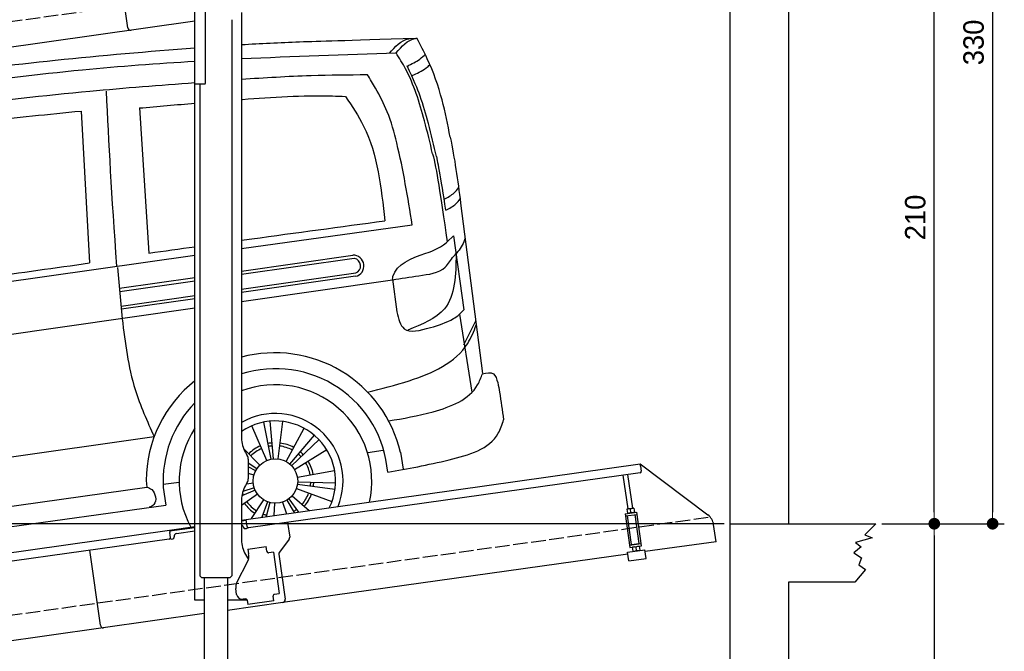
# Model space of a CAD drawing. Extents: x -311 to 6440, y -744 to 5674.
# Tile 7 of 8: x 3064 to 6440, y 1413 to 3578. Entities that reach past the tile are written whole.
import ezdxf

# ---------------------------------------------------------------- set-up
doc = ezdxf.new("R2010")
doc.units = 0
doc.header["$LTSCALE"] = 10
doc.header["$MEASUREMENT"] = 0
doc.linetypes.add('GEN3', pattern=[6.25, 5, -1.25])
doc.layers.get('0').update_dxf_attribs({"linetype": 'CONTINUOUS'})
doc.layers.get('DEFPOINTS').update_dxf_attribs({"linetype": 'CONTINUOUS'})
for name, color, linetype in [('3', 6, 'GEN3'), ('CAR', 1, 'CONTINUOUS'), ('SICHTBARE_KANTEN_DIN_', 7, 'CONTINUOUS')]:
    doc.layers.add(name, color=color, linetype=linetype)
doc.layers.add('AM_0', color=7, linetype='CONTINUOUS', lineweight=30)
doc.layers.add('AM_5', color=3, linetype='CONTINUOUS', lineweight=15)
doc.dimstyles.new('KLAUS_DXF', dxfattribs={"dimscale": 20, "dimtxt": 3.5, "dimasz": 2, "dimexe": 2, "dimexo": 1, "dimgap": 1.5, "dimtad": 1, "dimlfac": 0.1, "dimdsep": 46, "dimtxsty": 'STANDARD', "dimblk": 'DOT', "dimcen": 2, "dimclrd": 256, "dimclre": 256, "dimclrt": 2, "dimadec": 0, "dimazin": 0, "dimtfac": 1, "dimtmove": 2, "dimatfit": 3, "dimfxl": 1, "dimtolj": 1, "dimarcsym": 0})

# ---------------------------------------------------------------- blocks, each defined once
blk = doc.blocks.new('_DOT')
at = {"color": 0, "linetype": 'ByBlock'}
blk.add_line((-0.5, 0), (-1, 0), dxfattribs=at)
at = {"color": 0, "linetype": 'ByBlock', "const_width": 0.5}
blk.add_lwpolyline([(-0.25, 0, 1), (0.25, 0, 1)], format="xyb", close=True, dxfattribs=at)
blk = doc.blocks.new('*D9')
at = {"layer": 'AM_5', "lineweight": -2, "transparency": 16777216}
for p, q in [((5479.5, 1850), (-240.5, 1850)), ((-200.5, -160), (-200.5, 1810)), ((179.5, -200), (-240.5, -200))]:
    blk.add_line(p, q, dxfattribs=at)
at = {"layer": 'DEFPOINTS', "color": 0, "transparency": 16777216}
for p in [(-200.5, 1850), (5499.5, 1850), (199.5, -200)]:
    blk.add_point(p, dxfattribs=at)
at = {"layer": 'AM_5', "lineweight": -2, "transparency": 16777216, "xscale": 40, "yscale": 40, "zscale": 40}
for p, rotation in [((-200.5, 1850), 90), ((-200.5, -200), 270)]:
    blk.add_blockref('_DOT', p, dxfattribs=dict(at, rotation=rotation))
at = {"layer": 'AM_5', "color": 2, "transparency": 16777216, "insert": (-265.5, 825), "char_height": 70, "attachment_point": 5, "rotation": 90}
blk.add_mtext('\\A1;205', dxfattribs=at)
blk = doc.blocks.new('*D10')
at = {"layer": 'AM_5', "lineweight": -2, "transparency": 16777216}
for p, q in [((179.5, 2850), (-240.5, 2850)), ((-200.5, 1890), (-200.5, 2810)), ((5479.5, 1850), (-240.5, 1850))]:
    blk.add_line(p, q, dxfattribs=at)
at = {"layer": 'DEFPOINTS', "color": 0, "transparency": 16777216}
for p in [(-200.5, 2850), (199.5, 2850), (5499.5, 1850)]:
    blk.add_point(p, dxfattribs=at)
at = {"layer": 'AM_5', "lineweight": -2, "transparency": 16777216, "xscale": 40, "yscale": 40, "zscale": 40}
for p, rotation in [((-200.5, 2850), 90), ((-200.5, 1850), 270)]:
    blk.add_blockref('_DOT', p, dxfattribs=dict(at, rotation=rotation))
at = {"layer": 'AM_5', "color": 2, "transparency": 16777216, "insert": (-265.5, 2350), "char_height": 70, "attachment_point": 5, "rotation": 90}
blk.add_mtext('\\A1;100', dxfattribs=at)
blk = doc.blocks.new('*D11')
at = {"layer": 'AM_5', "lineweight": -2, "transparency": 16777216}
for p, q in [((5719.5, 3950), (6239.5, 3950)), ((6199.5, 1890), (6199.5, 3910)), ((6219.5, 1850), (6239.5, 1850))]:
    blk.add_line(p, q, dxfattribs=at)
at = {"layer": 'DEFPOINTS', "color": 0, "transparency": 16777216}
for p in [(5699.5, 3950), (6199.5, 3950), (6199.5, 1850)]:
    blk.add_point(p, dxfattribs=at)
at = {"layer": 'AM_5', "lineweight": -2, "transparency": 16777216, "xscale": 40, "yscale": 40, "zscale": 40}
for p, rotation in [((6199.5, 3950), 90), ((6199.5, 1850), 270)]:
    blk.add_blockref('_DOT', p, dxfattribs=dict(at, rotation=rotation))
at = {"layer": 'AM_5', "color": 2, "transparency": 16777216, "insert": (6134.5, 2900), "char_height": 70, "attachment_point": 5, "rotation": 90}
blk.add_mtext('\\A1;210', dxfattribs=at)
blk = doc.blocks.new('*D12')
at = {"layer": 'AM_5', "lineweight": -2, "transparency": 16777216}
for p, q in [((6219.5, 1850), (6239.5, 1850)), ((6199.5, 1810), (6199.5, -210)), ((5519.5, -250), (6239.5, -250))]:
    blk.add_line(p, q, dxfattribs=at)
at = {"layer": 'DEFPOINTS', "color": 0, "transparency": 16777216}
for p in [(6199.5, 1850), (5499.5, -250), (6199.5, -250)]:
    blk.add_point(p, dxfattribs=at)
at = {"layer": 'AM_5', "lineweight": -2, "transparency": 16777216, "xscale": 40, "yscale": 40, "zscale": 40}
for p, rotation in [((6199.5, 1850), 90), ((6199.5, -250), 270)]:
    blk.add_blockref('_DOT', p, dxfattribs=dict(at, rotation=rotation))
at = {"layer": 'AM_5', "color": 2, "transparency": 16777216, "insert": (6134.5, 800), "char_height": 70, "attachment_point": 5, "rotation": 90}
blk.add_mtext('\\A1;210', dxfattribs=at)
blk = doc.blocks.new('*D14')
at = {"layer": 'AM_5', "lineweight": -2, "transparency": 16777216}
for p, q in [((5519.5, 5150), (6439.5, 5150)), ((6399.5, 5110), (6399.5, 1890)), ((6019.5, 1850), (6439.5, 1850))]:
    blk.add_line(p, q, dxfattribs=at)
at = {"layer": 'DEFPOINTS', "color": 0, "transparency": 16777216}
for p in [(5499.5, 5150), (5999.5, 1850), (6399.5, 1850)]:
    blk.add_point(p, dxfattribs=at)
at = {"layer": 'AM_5', "lineweight": -2, "transparency": 16777216, "xscale": 40, "yscale": 40, "zscale": 40}
for p, rotation in [((6399.5, 5150), 90), ((6399.5, 1850), 270)]:
    blk.add_blockref('_DOT', p, dxfattribs=dict(at, rotation=rotation))
at = {"layer": 'AM_5', "color": 2, "transparency": 16777216, "insert": (6334.5, 3500), "char_height": 70, "attachment_point": 5, "rotation": 90}
blk.add_mtext('\\A1;330', dxfattribs=at)
blk = doc.blocks.new('Car Van')
at = {"layer": 'CAR'}
for p, q in [((23207.8, 5406.7), (23240.7, 4909.2)), ((23007.8, 5396.2), (23037.4, 4875.5)), ((24309.1, 5080.7), (24384.6, 4496)), ((23558.2, 4925.3), (24143.5, 5006)), ((24263.4, 4948.2), (24285.1, 4968.9)), ((24285.1, 4968.9), (24320.4, 4714.3)), ((21072.7, 4570.5), (23398.2, 4902.5)), ((23558.2, 4847.8), (23940, 4902.1)), ((23944.3, 4890.6), (23558.2, 4836.2)), ((23133.2, 4859.5), (23148.9, 4684.5)), ((23558.2, 4786), (23949.4, 4841.1)), ((23949.1, 4829.7), (23558.2, 4774.6)), ((23139.6, 4788.8), (23398.2, 4825.3)), ((23140.9, 4777.5), (23398.2, 4813.7)), ((23558.2, 4743.3), (24075.6, 4817.8)), ((24075.3, 4820.4), (24090, 4707.5)), ((23145.9, 4727.9), (23398.2, 4763.5)), ((23398.2, 4752.1), (23146.1, 4716.6)), ((23398.2, 4720.3), (21083.3, 4387.6)), ((24320.4, 4714.3), (24304.8, 4699.4)), ((24305, 4699.5), (24347.2, 4432.9)), ((24320.7, 4594.5), (24360.8, 4677)), ((23659.9, 4202.7), (23635.1, 4330.1)), ((23667.8, 4203.8), (23656.5, 4333.1)), ((23683.7, 4203.6), (23699.6, 4332.3)), ((23644.6, 4198.1), (23593.9, 4317.5)), ((23710.8, 4194.9), (23772.5, 4309)), ((21307.1, 4005.8), (23258.8, 4280)), ((23723.9, 4185.9), (23808.1, 4284.7)), ((23729.7, 4180.4), (23823.7, 4269.9)), ((23621, 4182.3), (23565, 4239.5)), ((23739.4, 4167.8), (23850, 4235.7)), ((23990.9, 4225.9), (24043.4, 4233.3)), ((24102.9, 4226.3), (24112.4, 4168.6)), ((23610.9, 4170), (23581.2, 4189.7)), ((23606.8, 4163.2), (23581.2, 4176.5)), ((23601, 4148.3), (23581.2, 4153.8)), ((23749.5, 4141.3), (23877.3, 4164.1)), ((23230.9, 4129.7), (23233.9, 4106.9)), ((23289.4, 4117.2), (23344.3, 4124.3)), ((23598.6, 4120.1), (23574.6, 4117.6)), ((23750.7, 4125.4), (23880.4, 4121.2)), ((21377.3, 3846.1), (23233.9, 4106.9)), ((23289.8, 4105.3), (23298.9, 4045.4)), ((23604.7, 4097), (23559.3, 4076.9)), ((23601.8, 4104.4), (23562.7, 4091.8)), ((23746.2, 4101.9), (23868.2, 4057.9)), ((23750, 4117.4), (23878.5, 4099.7)), ((23612.6, 4083.2), (23558.2, 4043.9)), ((23633.2, 4063.7), (23591.6, 3998.9)), ((23647.5, 4056.5), (23627.6, 4004)), ((23655.1, 4054.1), (23642.5, 4006.1)), ((23670.8, 4051.6), (23668.8, 4009.8)), ((23698.9, 4055.6), (23712.4, 4015.9)), ((23713.4, 4062.3), (23738.8, 4019.6)), ((23720, 4066.7), (23753.6, 4021.7)), ((23731.8, 4077.5), (23789.6, 4026.7)), ((21329.3, 3769.5), (23298.8, 4045.7))]:
    blk.add_line(p, q, dxfattribs=at)
blk.add_circle((23674.4, 4127.8), 76.3, dxfattribs=at)
for centre, radius, start, end in [((23941.2, 4865.5), 36.6, 282.4234, 91.9504), ((23940.1, 4865.3), 26, 291.3172, 79.4452), ((23672.7, 4125.7), 441.8, 13.1526, 105.0131), ((23674.7, 4127.6), 385.6, 4.5254, 107.5878), ((23672.7, 4125.7), 441.8, 128.4041, 179.4928), ((23674.4, 4127.8), 330.2, 347.4042, 110.6062), ((23674.7, 4127.6), 385.6, 135.817, 183.3106), ((23674.4, 4127.8), 231.7, 337.9146, 120.1013), ((23674.4, 4127.8), 206, 333.6849, 124.334), ((23674.4, 4127.8), 330.2, 146.7735, 208.5958), ((23674.4, 4127.8), 131.2, 95, 101), ((23674.4, 4127.8), 131.2, 61.5714, 83), ((23674.4, 4127.8), 131.2, 113, 134.4286), ((23674.4, 4127.8), 120.9, 113, 134.4286), ((23674.4, 4127.8), 120.9, 95, 101), ((23674.4, 4127.8), 120.9, 61.5714, 83), ((23674.4, 4127.8), 120.9, 43.5714, 49.5714), ((23674.4, 4127.8), 131.2, 43.5714, 49.5714), ((23674.4, 4127.8), 120.9, 10.1429, 31.5714), ((23674.4, 4127.8), 131.2, 10.1429, 31.5714), ((23674.4, 4127.8), 120.9, 352.1429, 358.1429), ((23674.4, 4127.8), 131.2, 352.1429, 358.1429), ((23674.4, 4127.8), 120.9, 200.2869, 203.8571), ((23674.4, 4127.8), 120.9, 318.7143, 340.1429), ((23674.4, 4127.8), 131.2, 215.8571, 237.2857), ((23674.4, 4127.8), 120.9, 215.8571, 237.2857), ((23674.4, 4127.8), 131.2, 318.7143, 340.1429), ((23674.4, 4127.8), 120.9, 300.7143, 306.7143), ((23674.4, 4127.8), 131.2, 305.7514, 306.7143), ((23674.4, 4127.8), 120.9, 249.2857, 255.2857)]:
    blk.add_arc(centre, radius, start, end, dxfattribs=at)
for points, knots in [([(23558.2, 5624), (23622.5, 5627.8), (23755.4, 5634.6), (23902.4, 5637.9), (24158.6, 5646.3)], [126.567679, 126.567679, 126.567679, 126.567679, 322.989321, 524.252921, 524.252921, 524.252921, 524.252921]), ([(24065, 5594.6), (24084.7, 5616.7), (24105.5, 5640), (24134.4, 5644.9), (24135.9, 5645.2)], [0, 0, 0, 0, 82.821664, 87.569284, 87.569284, 87.569284, 87.569284]), ([(24087.7, 5595.7), (24107.4, 5617.8), (24128.2, 5641.1), (24157.1, 5646), (24158.6, 5646.3)], [0, 0, 0, 0, 82.821664, 87.569284, 87.569284, 87.569284, 87.569284]), ([(24273.4, 5306.8), (24265.1, 5349.5), (24247.1, 5441.3), (24207.5, 5555.5), (24171.2, 5622.9), (24158.6, 5646.3)], [0, 0, 0, 0, 130.437116, 280.491384, 360.077177, 360.077177, 360.077177, 360.077177]), ([(21715.3, 5388.7), (21821.7, 5408.2), (22221.1, 5481.6), (22782.1, 5562.6), (23238.6, 5600.5), (23398.2, 5613.5)], [0, 0, 0, 0, 324.58113, 1218.156854, 1698.657892, 1698.657892, 1698.657892, 1698.657892]), ([(24213.2, 5249), (24204.3, 5287.1), (24188.1, 5356.8), (24159.1, 5454.9), (24126.8, 5533.5), (24099.1, 5577.6), (24087.7, 5595.7)], [0, 0, 0, 0, 117.133269, 214.777276, 306.729603, 370.835152, 370.835152, 370.835152, 370.835152]), ([(24126.6, 5550.6), (24141.5, 5557.6), (24164, 5568.7), (24182.4, 5585.5), (24188.8, 5591.3)], [4.61826, 4.61826, 4.61826, 4.61826, 53.543239, 79.274172, 79.274172, 79.274172, 79.274172]), ([(21770, 5352.1), (21876, 5370.8), (22288.4, 5443.9), (22830.8, 5527.3), (23269.5, 5559.7), (23398.2, 5567.2)], [0, 0, 0, 0, 323.034736, 1256.571869, 1643.446804, 1643.446804, 1643.446804, 1643.446804]), ([(24226.6, 5239.9), (24217.8, 5277.9), (24201.5, 5347.7), (24173.2, 5443.4), (24150.2, 5500), (24125.5, 5551.6)], [0, 0, 0, 0, 117.133269, 214.777276, 299.414803, 299.414803, 299.414803, 299.414803]), ([(24142.3, 5517.9), (24159.4, 5525.5), (24181.6, 5535.3), (24199.7, 5551.3), (24203.9, 5555)], [0, 0, 0, 0, 55.255532, 72.113055, 72.113055, 72.113055, 72.113055]), ([(23558.2, 5505.4), (23637.5, 5510.8), (23781.1, 5519.8), (23924.9, 5520.7), (23989.3, 5521.1)], [58.593241, 58.593241, 58.593241, 58.593241, 296.990423, 490.043419, 490.043419, 490.043419, 490.043419]), ([(24143.5, 5006), (24128.1, 5100), (24106.8, 5230.9), (24063.5, 5388.4), (24024.1, 5464.7), (23998.8, 5505.7), (23989.3, 5521.1)], [0, 0, 0, 0, 285.875803, 397.720054, 488.074442, 542.258477, 542.258477, 542.258477, 542.258477]), ([(21800.2, 5284), (21899.6, 5302.9), (22309.5, 5380.6), (22843.2, 5451.2), (23278.2, 5485), (23398.2, 5493.9)], [0, 0, 0, 0, 303.469527, 1251.67749, 1612.62651, 1612.62651, 1612.62651, 1612.62651]), ([(23558.2, 5436), (23559.3, 5436.1), (23662.9, 5443.9), (23781.8, 5451.6), (23899.6, 5447), (23914.7, 5446.4)], [351.625543, 351.625543, 351.625543, 351.625543, 354.715425, 663.112571, 708.364163, 708.364163, 708.364163, 708.364163]), ([(23914.7, 5446.4), (23936.9, 5413.2), (24021.1, 5286.9), (24037.1, 5133.1), (24048.9, 5019.8)], [0, 0, 0, 0, 118.944476, 451.880379, 451.880379, 451.880379, 451.880379]), ([(22217, 5288), (22369.3, 5314.3), (22631.7, 5359.5), (22896.7, 5385.3), (23007.8, 5396.2)], [0, 0, 0, 0, 463.343065, 798.418315, 798.418315, 798.418315, 798.418315]), ([(24253.1, 5094.1), (24265.4, 5100.4), (24284, 5110.6), (24297.4, 5127), (24302.2, 5132.8)], [6.830989, 6.830989, 6.830989, 6.830989, 47.594512, 69.869885, 69.869885, 69.869885, 69.869885]), ([(24258.9, 5056.6), (24271.3, 5062.8), (24289.8, 5072.8), (24303, 5089.1), (24307.6, 5094.8)], [6.60739, 6.60739, 6.60739, 6.60739, 47.308966, 69.134079, 69.134079, 69.134079, 69.134079]), ([(23558.2, 4953.3), (23569.9, 4954.9), (23733.4, 4977.4), (23896.9, 4999.4), (24048.9, 5019.8)], [320.625992, 320.625992, 320.625992, 320.625992, 355.842082, 815.727995, 815.727995, 815.727995, 815.727995]), ([(24189.8, 4908.7), (24210.3, 4915.3), (24236.6, 4926.8), (24257.8, 4943.2), (24263.4, 4948.2)], [120.92462, 120.92462, 120.92462, 120.92462, 186.01384, 208.055842, 208.055842, 208.055842, 208.055842]), ([(24324.9, 4961), (24324.3, 4958.9), (24318, 4939.6), (24307.2, 4922.6), (24295.1, 4909.1)], [0, 0, 0, 0, 6.616922, 60.689334, 60.689334, 60.689334, 60.689334]), ([(24075.3, 4820.4), (24075.9, 4823.3), (24086, 4871.5), (24139.5, 4890.7), (24189.8, 4908.7)], [0, 0, 0, 0, 8.675218, 146.672245, 146.672245, 146.672245, 146.672245]), ([(24075.6, 4817.8), (24105.2, 4822.6), (24165.2, 4832.4), (24251.8, 4842.4), (24278, 4890.7), (24291.8, 4905.6), (24295.1, 4909.1)], [0, 0, 0, 0, 91.780832, 186.856498, 233.690994, 248.112913, 248.112913, 248.112913, 248.112913]), ([(24293.8, 4906), (24292.4, 4834.9), (24289.8, 4709.8), (24176.7, 4665), (24127.8, 4645.6)], [0, 0, 0, 0, 191.487605, 337.183462, 337.183462, 337.183462, 337.183462]), ([(22248.2, 4764.6), (22393.1, 4784.9), (22656.1, 4821.9), (22919.2, 4858.9), (23037.4, 4875.5)], [0, 0, 0, 0, 438.805988, 796.934649, 796.934649, 796.934649, 796.934649]), ([(24090, 4707.5), (24096, 4684.3), (24110.5, 4627.7), (24170.3, 4644.3), (24205.7, 4654.1)], [0, 0, 0, 0, 62.7295, 153.034343, 153.034343, 153.034343, 153.034343]), ([(24205.7, 4654.1), (24233.6, 4661.3), (24266.9, 4674), (24296.7, 4691.8), (24304.8, 4699.4)], [99.88745, 99.88745, 99.88745, 99.88745, 186.01384, 208.055842, 208.055842, 208.055842, 208.055842]), ([(23148.9, 4684.5), (23159.1, 4602), (23176.5, 4461.6), (23234.7, 4333.1), (23258.8, 4280)], [0, 0, 0, 0, 247.415276, 421.193245, 421.193245, 421.193245, 421.193245]), ([(23990.4, 4432.7), (24037.5, 4444.3), (24160.3, 4474.5), (24316.1, 4544.3), (24354.2, 4641), (24362.8, 4663)], [0, 0, 0, 0, 147.745638, 385.655746, 455.431225, 455.431225, 455.431225, 455.431225]), ([(24062.1, 4334.1), (24112.2, 4342.5), (24219.5, 4360.4), (24353.5, 4412.8), (24379, 4482.7), (24383.9, 4495.9)], [0, 0, 0, 0, 155.916097, 334.236733, 375.847406, 375.847406, 375.847406, 375.847406]), ([(24383.9, 4495.9), (24398.1, 4498.8), (24425.1, 4504.2), (24437.3, 4464.1), (24446.1, 4413.1), (24452, 4369.9), (24456.4, 4338.1)], [0, 0, 0, 0, 37.497445, 71.058399, 104.892854, 199.946291, 199.946291, 199.946291, 199.946291]), ([(24059.1, 4158), (24127.2, 4170.2), (24255.8, 4193.4), (24426.9, 4243.1), (24451.3, 4321.8), (24456.4, 4338.1)], [0, 0, 0, 0, 215.148773, 406.414782, 456.433015, 456.433015, 456.433015, 456.433015]), ([(23233.9, 4106.9), (23239.7, 4104.9), (23261.9, 4096.9), (23270.5, 4049.9), (23247.5, 4040.5), (23241.2, 4037.9)], [0, 0, 0, 0, 18.368574, 69.941809, 89.171871, 89.171871, 89.171871, 89.171871])]:
    blk.add_open_spline(points, degree=3, knots=knots, dxfattribs=at)
for points in [[(23558.2, 5575.8), (23734.6, 5584.2), (23911.1, 5590), (24087.7, 5595.7)], [(23094.1, 5464.2), (23101.7, 5285.9), (23112.1, 5112.4), (23129.6, 4864.3)], [(23207.8, 5406.7), (23271.3, 5412.3), (23334.7, 5417.9), (23398.2, 5423.2)], [(24273.4, 5306.8), (24288.8, 5235.6), (24298.9, 5158.2), (24309.1, 5080.7)], [(24213.2, 5249), (24227.8, 5199.2), (24237.3, 5113.3), (24263.6, 4948.4)], [(24226.6, 5239.9), (24226.6, 5239.9), (24240.4, 5168.2), (24257.5, 5056.4)], [(23240.7, 4909.2), (23293.2, 4916.5), (23345.7, 4923.9), (23398.2, 4931.2)]]:
    blk.add_open_spline(points, degree=3, dxfattribs=at)

msp = doc.modelspace()

# ---------------------------------------------------------------- linework, layer by layer
for p, q in [((5699.503, 5350.005), (5699.503, 1850.005)), ((3434.628, 3550.119), (3398.443, 3807.589)), ((3664.715, 3357.64), (3664.715, 3737.64)), ((3700.715, 3360.64), (3700.715, 3617.64)), ((3824.715, 3602.64), (3824.715, 2144.272)), ((3664.715, 3572.357), (959.991, 3192.233)), ((3791.705, 3577.911), (3791.812, 1671.652)), ((3664.715, 1587.64), (3664.715, 3357.64)), ((3664.715, 3357.64), (3697.715, 3357.64)), ((3681.717, 3357.64), (3681.812, 1671.629)), ((3838.112, 2094.272), (3844.366, 2083.441)), ((3847.715, 2070.941), (3847.715, 2004.338)), ((3824.715, 1862.792), (5191.605, 2054.896)), ((5192.718, 2046.974), (5191.605, 2054.896)), ((5191.605, 2054.896), (5423.542, 1880.119)), ((5192.718, 2046.974), (5195.084, 2030.139)), ((3844.366, 1991.838), (3838.112, 1981.008)), ((5190.829, 2024.492), (3849.015, 1835.912)), ((5149.635, 1900.856), (5133.393, 2016.42)), ((5165.479, 1903.082), (5149.237, 2018.647)), ((3824.715, 1931.008), (3824.715, 1794.697)), ((5146.416, 1900.403), (5145.734, 1899.87)), ((5145.734, 1899.87), (5147.673, 1886.072)), ((5168.697, 1903.535), (5146.416, 1900.403)), ((5159.407, 1888.803), (5157.766, 1900.479)), ((5168.697, 1903.535), (5169.5, 1903.21)), ((5169.5, 1903.21), (5171.439, 1889.412)), ((3840.446, 1860.963), (3824.715, 1858.753)), ((3843.368, 1840.168), (3839.889, 1864.925)), ((5139.811, 1884.53), (5179.422, 1890.096)), ((5139.811, 1884.53), (5156.094, 1768.668)), ((5140.925, 1876.607), (5180.535, 1882.174)), ((5161.328, 1778.492), (5147.411, 1877.519)), ((5148.476, 1885.747), (5147.673, 1886.072)), ((5170.757, 1888.879), (5171.439, 1889.412)), ((5187.966, 1782.236), (5174.049, 1881.263)), ((5195.705, 1774.235), (5179.422, 1890.096)), ((959.991, 1460.181), (3577.468, 1828.044)), ((3577.468, 1828.044), (3664.715, 1840.305)), ((3577.468, 1828.044), (3578.581, 1820.121)), ((3664.715, 1836.266), (3578.025, 1824.083)), ((3601.836, 1816.321), (3664.715, 1825.158)), ((3830.99, 1838.428), (3831.129, 1837.438)), ((3836.776, 1833.182), (3841.728, 1833.878)), ((3982.702, 1854.701), (3989.78, 1804.338)), ((5451.216, 1788.433), (5442.964, 1847.146)), ((5999.51, 1850.005), (5961.803, 1812.157)), ((3576.692, 1797.64), (959.991, 1429.886)), ((3580.947, 1803.287), (3578.581, 1820.121)), ((3584.258, 1797.693), (3589.209, 1798.389)), ((3593.465, 1804.036), (3593.326, 1805.027)), ((3987.863, 1796.928), (3954.55, 1752.719)), ((5986.079, 1802.168), (5929.673, 1785.756)), ((5961.803, 1812.157), (5986.079, 1802.168)), ((3340.553, 1501.897), (3304.368, 1759.367)), ((3340.553, 1501.897), (3304.368, 1759.367)), ((3846.658, 1762.873), (3909.044, 1771.641)), ((3846.658, 1762.873), (3848.884, 1747.029)), ((3911.271, 1755.797), (3909.044, 1771.641)), ((3911.271, 1755.797), (3911.41, 1754.807)), ((5148.251, 1752.62), (5207.668, 1760.971)), ((5154.981, 1776.59), (5194.592, 1782.157)), ((5156.094, 1768.668), (5195.705, 1774.235)), ((5161.328, 1778.492), (5187.966, 1782.236)), ((5164.759, 1769.886), (5164.077, 1769.353)), ((5164.077, 1769.353), (5166.016, 1755.554)), ((5166.819, 1755.23), (5166.016, 1755.554)), ((5166.864, 1778.26), (5166.725, 1779.251)), ((5176.109, 1769.961), (5177.75, 1758.286)), ((5182.709, 1780.487), (5182.569, 1781.477)), ((5187.04, 1773.017), (5187.843, 1772.693)), ((5187.843, 1772.693), (5189.782, 1758.895)), ((5189.1, 1758.361), (5189.782, 1758.895)), ((5211.843, 1731.263), (5207.668, 1760.971)), ((5451.216, 1788.433), (5208.6, 1754.336)), ((5948.951, 1770.772), (5923.961, 1750.079)), ((5929.673, 1785.756), (5948.951, 1770.772)), ((3808.53, 1648.529), (3846, 1722.069)), ((3838.112, 1744.697), (3848.154, 1727.305)), ((3849.474, 1742.83), (3848.884, 1747.029)), ((3917.058, 1750.551), (3918.048, 1750.69)), ((3933.892, 1752.917), (3918.048, 1750.69)), ((3933.892, 1752.917), (3953.933, 1610.319)), ((3952.633, 1745.309), (3974.325, 1590.968)), ((5149.184, 1745.986), (3965.814, 1579.674)), ((5152.427, 1722.912), (5148.251, 1752.62)), ((5152.427, 1722.912), (5211.843, 1731.263)), ((5923.961, 1750.079), (5950.379, 1732.954)), ((5950.379, 1732.954), (5940.383, 1709.407)), ((5963.231, 1692.995), (5926.817, 1650.005)), ((5940.383, 1709.407), (5963.231, 1692.995)), ((3688.804, 1664.638), (3681.803, 1671.637)), ((3784.804, 1664.643), (3688.804, 1664.638)), ((3696.812, 1664.638), (3696.914, -151.389)), ((3776.812, 1664.643), (3776.911, -151.332)), ((3784.804, 1664.643), (3791.812, 1671.652)), ((3807.839, 1607.963), (3805.056, 1627.769)), ((5699.503, 1650.005), (5699.503, -499.995)), ((5926.817, 1650.005), (5699.503, 1650.005)), ((3696.808, 1587.64), (3664.715, 1587.64)), ((3844.02, 1587.64), (3776.808, 1587.64)), ((3838.35, 1592.055), (3830.428, 1590.941)), ((3843.997, 1587.799), (3846.085, 1572.945)), ((3932.843, 1602.305), (3932.982, 1601.315)), ((3935.209, 1585.471), (3932.982, 1601.315)), ((3938.089, 1608.092), (3937.099, 1607.953)), ((3938.089, 1608.092), (3953.933, 1610.319)), ((3965.814, 1579.674), (3776.81, 1553.111)), ((3935.209, 1585.471), (3846.085, 1572.945)), ((3696.811, 1541.868), (959.991, 1157.233))]:
    msp.add_line(p, q)
msp.add_polyline3d([(3843.994, 1587.803, 0), (3843.994, 1587.803, 0), (3843.994, 1587.813, 0), (3843.994, 1587.823, 0), (3843.994, 1587.833, 0), (3843.994, 1587.833, 0), (3843.994, 1587.843, 0), (3843.994, 1587.853, 0), (3843.984, 1587.863, 0), (3843.984, 1587.863, 0), (3843.984, 1587.873, 0), (3843.984, 1587.883, 0), (3843.984, 1587.893, 0), (3843.984, 1587.903, 0), (3843.984, 1587.903, 0), (3843.984, 1587.913, 0), (3843.974, 1587.923, 0), (3843.974, 1587.933, 0), (3843.974, 1587.933, 0), (3843.974, 1587.943, 0), (3843.974, 1587.953, 0), (3843.974, 1587.963, 0), (3843.974, 1587.963, 0), (3843.974, 1587.973, 0), (3843.964, 1587.983, 0), (3843.964, 1587.993, 0), (3843.964, 1588.003, 0), (3843.964, 1588.003, 0), (3843.964, 1588.013, 0), (3843.964, 1588.023, 0), (3843.964, 1588.033, 0), (3843.954, 1588.033, 0), (3843.954, 1588.043, 0), (3843.954, 1588.053, 0), (3843.954, 1588.063, 0), (3843.954, 1588.063, 0), (3843.954, 1588.073, 0), (3843.944, 1588.083, 0), (3843.944, 1588.093, 0), (3843.944, 1588.103, 0), (3843.944, 1588.103, 0), (3843.944, 1588.113, 0), (3843.944, 1588.123, 0), (3843.944, 1588.133, 0), (3843.934, 1588.133, 0), (3843.934, 1588.143, 0), (3843.934, 1588.153, 0), (3843.934, 1588.163, 0), (3843.934, 1588.163, 0), (3843.934, 1588.173, 0), (3843.924, 1588.183, 0), (3843.924, 1588.193, 0), (3843.924, 1588.203, 0), (3843.924, 1588.203, 0), (3843.924, 1588.213, 0), (3843.924, 1588.223, 0), (3843.914, 1588.233, 0), (3843.914, 1588.233, 0), (3843.914, 1588.243, 0), (3843.914, 1588.253, 0), (3843.914, 1588.263, 0), (3843.904, 1588.273, 0), (3843.904, 1588.273, 0), (3843.904, 1588.283, 0), (3843.904, 1588.293, 0), (3843.904, 1588.303, 0), (3843.894, 1588.303, 0), (3843.894, 1588.313, 0), (3843.894, 1588.323, 0), (3843.894, 1588.333, 0), (3843.894, 1588.333, 0), (3843.894, 1588.343, 0), (3843.884, 1588.353, 0), (3843.884, 1588.363, 0), (3843.884, 1588.373, 0), (3843.884, 1588.373, 0), (3843.884, 1588.383, 0), (3843.874, 1588.393, 0), (3843.874, 1588.403, 0), (3843.874, 1588.403, 0), (3843.874, 1588.413, 0), (3843.864, 1588.423, 0), (3843.864, 1588.433, 0), (3843.864, 1588.433, 0), (3843.864, 1588.443, 0), (3843.864, 1588.453, 0), (3843.854, 1588.463, 0), (3843.854, 1588.473, 0), (3843.854, 1588.473, 0), (3843.854, 1588.483, 0), (3843.854, 1588.493, 0), (3843.844, 1588.503, 0), (3843.844, 1588.503, 0), (3843.844, 1588.513, 0), (3843.844, 1588.523, 0), (3843.834, 1588.533, 0), (3843.834, 1588.533, 0), (3843.834, 1588.543, 0), (3843.834, 1588.553, 0), (3843.824, 1588.563, 0), (3843.824, 1588.573, 0), (3843.824, 1588.573, 0), (3843.824, 1588.583, 0), (3843.824, 1588.593, 0), (3843.814, 1588.603, 0), (3843.814, 1588.603, 0), (3843.814, 1588.613, 0), (3843.814, 1588.623, 0), (3843.804, 1588.633, 0), (3843.804, 1588.633, 0), (3843.804, 1588.643, 0), (3843.804, 1588.653, 0), (3843.794, 1588.663, 0), (3843.794, 1588.673, 0), (3843.794, 1588.673, 0), (3843.794, 1588.683, 0), (3843.784, 1588.693, 0), (3843.784, 1588.703, 0), (3843.784, 1588.703, 0), (3843.784, 1588.713, 0), (3843.774, 1588.723, 0), (3843.774, 1588.733, 0), (3843.774, 1588.733, 0), (3843.764, 1588.743, 0), (3843.764, 1588.753, 0), (3843.764, 1588.763, 0), (3843.764, 1588.763, 0), (3843.754, 1588.773, 0)])
for centre, radius, start, end in [((3444.531, 3551.511), 10, 188, 278), ((3697.715, 3360.64), 3, 270, 0), ((3924.715, 2144.272), 100, 180, 210), ((3822.715, 2070.941), 25, 0, 30), ((5190.133, 2029.443), 5, 278, 8), ((3822.715, 2004.338), 25, 330, 0), ((3924.715, 1931.008), 100, 150, 180), ((5154.093, 1883.508), 17.367, 77.77582, 118.212327), ((5165.983, 1885.146), 17.396, 77.82749, 118.186832), ((5163.081, 1905.803), 17.392, 257.805999, 298.168278), ((5151.202, 1904.049), 17.313, 257.73743, 298.290578), ((5393.451, 1840.187), 50, 8, 53), ((3821.087, 1837.036), 10, 8, 68.728945), ((3836.08, 1838.134), 5, 188, 278), ((3841.032, 1838.83), 5, 278, 334.763283), ((3848.32, 1840.864), 5, 188, 278), ((3575.996, 1802.591), 5, 278, 8), ((3583.562, 1802.645), 5, 221.236717, 278), ((3588.513, 1803.34), 5, 278, 8), ((3603.228, 1806.418), 10, 98, 188), ((3924.715, 1794.697), 100, 180, 210), ((3979.877, 1802.946), 10, 323, 8), ((5172.436, 1752.99), 17.367, 77.77582, 118.212327), ((5169.545, 1773.531), 17.313, 257.73743, 298.290578), ((5184.326, 1754.629), 17.396, 77.82749, 118.186832), ((5181.424, 1775.286), 17.392, 257.805999, 298.168278), ((3814.815, 1737.959), 35, 333, 8), ((3916.362, 1755.503), 5, 188, 278), ((3962.536, 1746.701), 10, 143, 188), ((3841.831, 1974.245), 320.958, 254.679341, 254.686099), ((3839.715, 1632.64), 35, 153, 188), ((3827.644, 1610.747), 20, 188, 278), ((3839.046, 1587.103), 5, 19.536959, 98), ((3937.794, 1603.001), 5, 98, 188), ((3964.422, 1589.576), 10, 278, 8), ((3350.456, 1503.289), 10, 188, 278), ((3350.456, 1503.289), 10, 188, 278)]:
    msp.add_arc(centre, radius, start, end)
at = {"layer": '3'}
for p, q in [((423.4, 3204.675), (5430.808, 3908.42)), ((423.4, 1169.675), (5430.808, 1873.42))]:
    msp.add_line(p, q, dxfattribs=at)
at = {"layer": 'SICHTBARE_KANTEN_DIN_'}
for p, q in [((5499.51, -249.995), (5499.51, 5150.005)), ((5499.51, 1850.005), (5999.51, 1850.005))]:
    msp.add_line(p, q, dxfattribs=at)

# ---------------------------------------------------------------- block references
at = {"layer": 'AM_0'}
msp.add_blockref('Car Van', (-19733.518, -2131.485), dxfattribs=at)

# ---------------------------------------------------------------- dimensions: what is measured, and where the dimension line sits
at = {"layer": 'AM_5'}
dim = msp.add_linear_dim(base=(6399.51, 1850.005), p1=(5499.51, 5150.005), p2=(5999.51, 1850.005), angle=90, dimstyle='KLAUS_DXF', dxfattribs=at)
dim.commit()
dim.dimension.update_dxf_attribs({"geometry": '*D14', "text_midpoint": (6334.51, 3500.005)})
for base, p1, p2, override, picture, middle in [((6199.51, 3950.005), (6199.51, 1850.005), (5699.503, 3950.005), {"dimtzin": 7}, '*D11', (6134.51, 2900.005)), ((-200.481, 2850.005), (5499.51, 1850.005), (199.51, 2850.005), {"dimpost": '', "dimtol": 0, "dimlim": 0, "dimtp": 0, "dimtm": 0, "dimtfac": 1, "dimtdec": 2, "dimtolj": 1, "dimtzin": 7}, '*D10', (-265.481, 2350.005)), ((-200.481, 1850.005), (199.51, -199.995), (5499.51, 1850.005), {"dimtol": 0, "dimlim": 0, "dimtp": 0, "dimtm": 0, "dimtfac": 1, "dimtdec": 2, "dimtolj": 1, "dimtzin": 7}, '*D9', (-265.481, 825.005)), ((6199.51, -249.995), (6199.51, 1850.005), (5499.51, -249.995), {"dimtzin": 7}, '*D12', (6134.51, 800.005))]:
    dim = msp.add_linear_dim(base=base, p1=p1, p2=p2, angle=90, dimstyle='KLAUS_DXF', override=override, dxfattribs=at)
    dim.commit()
    dim.dimension.update_dxf_attribs({"geometry": picture, "text_midpoint": middle})

doc.saveas('drawing.dxf')
